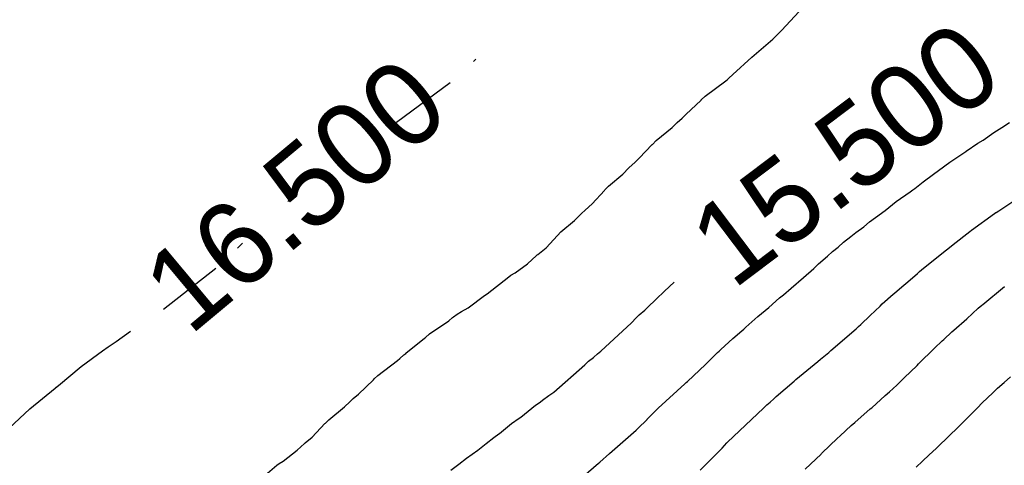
# Model space of a CAD drawing. Extents: x 158343 to 162498, y 431347 to 434500.
# Tile 131 of 248: x 159628 to 159649, y 433989 to 433998. Entities that reach past the tile are written whole.
import ezdxf

# ---------------------------------------------------------------- set-up
doc = ezdxf.new("R2010")
doc.units = 0
doc.header["$LTSCALE"] = 10
doc.header["$MEASUREMENT"] = 0
doc.layers.add('000_arcering', color=8, linetype='CONTINUOUS')
doc.layers.add('def. con-hoogtelijn (index)', color=8, linetype='CONTINUOUS')
doc.styles.add('Style-WORKING', font='WORKING.shx')

# ---------------------------------------------------------------- blocks, each defined once
blk = doc.blocks.new('bestaande hoogtelijnen')
at = {"layer": 'def. con-hoogtelijn (index)'}
for p, q in [((-23.445, -68.315), (-23.069, -67.905)), ((-23.445, -68.315), (-23.069, -67.905)), ((-23.445, -68.315), (-23.069, -67.905)), ((-23.636, -68.503), (-23.47, -68.337)), ((-23.636, -68.503), (-23.47, -68.337)), ((-23.636, -68.503), (-23.47, -68.337)), ((-23.47, -68.337), (-23.445, -68.315)), ((-23.47, -68.337), (-23.445, -68.315)), ((-23.47, -68.337), (-23.445, -68.315)), ((-24.083, -68.89), (-23.636, -68.503)), ((-24.083, -68.89), (-23.636, -68.503)), ((-24.083, -68.89), (-23.636, -68.503)), ((-30.048, -68.981), (-30.019, -68.954)), ((-30.048, -68.981), (-30.019, -68.954)), ((-30.019, -68.954), (-29.992, -68.93)), ((-30.019, -68.954), (-29.992, -68.93)), ((-24.492, -69.257), (-24.083, -68.89)), ((-24.492, -69.257), (-24.083, -68.89)), ((-24.492, -69.257), (-24.083, -68.89)), ((-24.639, -69.396), (-24.607, -69.366)), ((-24.639, -69.396), (-24.607, -69.366)), ((-24.639, -69.396), (-24.607, -69.366)), ((-24.607, -69.366), (-24.577, -69.34)), ((-24.607, -69.366), (-24.577, -69.34)), ((-24.607, -69.366), (-24.577, -69.34)), ((-24.577, -69.34), (-24.492, -69.257)), ((-24.577, -69.34), (-24.492, -69.257)), ((-24.577, -69.34), (-24.492, -69.257)), ((-31.695, -70.278), (-30.543, -69.43)), ((-31.695, -70.278), (-30.543, -69.43)), ((-25.086, -69.721), (-24.639, -69.396)), ((-25.086, -69.721), (-24.639, -69.396)), ((-25.086, -69.721), (-24.639, -69.396)), ((-25.495, -70.115), (-25.171, -69.806)), ((-25.495, -70.115), (-25.171, -69.806)), ((-25.495, -70.115), (-25.171, -69.806)), ((-25.171, -69.806), (-25.169, -69.804)), ((-25.171, -69.806), (-25.169, -69.804)), ((-25.171, -69.806), (-25.169, -69.804)), ((-25.169, -69.804), (-25.168, -69.803)), ((-25.169, -69.804), (-25.168, -69.803)), ((-25.169, -69.804), (-25.168, -69.803)), ((-25.168, -69.803), (-25.086, -69.721)), ((-25.168, -69.803), (-25.086, -69.721)), ((-25.168, -69.803), (-25.086, -69.721)), ((-25.685, -70.288), (-25.577, -70.196)), ((-25.685, -70.288), (-25.577, -70.196)), ((-25.685, -70.288), (-25.577, -70.196)), ((-25.577, -70.196), (-25.495, -70.115)), ((-25.577, -70.196), (-25.495, -70.115)), ((-25.577, -70.196), (-25.495, -70.115)), ((-26.133, -70.674), (-25.791, -70.396)), ((-26.133, -70.674), (-25.791, -70.396)), ((-26.133, -70.674), (-25.791, -70.396)), ((-25.791, -70.396), (-25.685, -70.288)), ((-25.791, -70.396), (-25.685, -70.288)), ((-25.791, -70.396), (-25.685, -70.288)), ((-18.898, -70.504), (-18.725, -70.395)), ((-18.898, -70.504), (-18.725, -70.395)), ((-18.898, -70.504), (-18.725, -70.395)), ((-18.725, -70.395), (-18.563, -70.286)), ((-18.725, -70.395), (-18.563, -70.286)), ((-18.725, -70.395), (-18.563, -70.286)), ((-19.125, -70.666), (-18.898, -70.504)), ((-19.125, -70.666), (-18.898, -70.504)), ((-19.125, -70.666), (-18.898, -70.504)), ((-26.495, -71.055), (-26.217, -70.759)), ((-26.495, -71.055), (-26.217, -70.759)), ((-26.495, -71.055), (-26.217, -70.759)), ((-26.217, -70.759), (-26.214, -70.757)), ((-26.217, -70.759), (-26.214, -70.757)), ((-26.217, -70.759), (-26.214, -70.757)), ((-26.214, -70.757), (-26.133, -70.674)), ((-26.214, -70.757), (-26.133, -70.674)), ((-26.214, -70.757), (-26.133, -70.674)), ((-19.495, -70.905), (-19.239, -70.734)), ((-19.495, -70.905), (-19.239, -70.734)), ((-19.495, -70.905), (-19.239, -70.734)), ((-19.239, -70.734), (-19.125, -70.666)), ((-19.239, -70.734), (-19.125, -70.666)), ((-19.239, -70.734), (-19.125, -70.666)), ((-32.992, -71.055), (-32.95, -71.023)), ((-32.992, -71.055), (-32.95, -71.023)), ((-32.95, -71.023), (-32.885, -70.981)), ((-32.95, -71.023), (-32.885, -70.981)), ((-26.579, -71.135), (-26.495, -71.055)), ((-26.579, -71.135), (-26.495, -71.055)), ((-26.579, -71.135), (-26.495, -71.055)), ((-19.838, -71.137), (-19.497, -70.907)), ((-19.838, -71.137), (-19.497, -70.907)), ((-19.838, -71.137), (-19.497, -70.907)), ((-19.497, -70.907), (-19.495, -70.905)), ((-19.497, -70.907), (-19.495, -70.905)), ((-19.497, -70.907), (-19.495, -70.905)), ((-26.846, -71.394), (-26.716, -71.257)), ((-26.846, -71.394), (-26.716, -71.257)), ((-26.846, -71.394), (-26.716, -71.257)), ((-26.716, -71.257), (-26.579, -71.135)), ((-26.716, -71.257), (-26.579, -71.135)), ((-26.716, -71.257), (-26.579, -71.135)), ((-20.086, -71.316), (-19.838, -71.137)), ((-20.086, -71.316), (-19.838, -71.137)), ((-20.086, -71.316), (-19.838, -71.137)), ((-27.151, -71.655), (-26.846, -71.394)), ((-27.151, -71.655), (-26.846, -71.394)), ((-27.151, -71.655), (-26.846, -71.394)), ((-20.414, -71.559), (-20.19, -71.393)), ((-20.414, -71.559), (-20.19, -71.393)), ((-20.414, -71.559), (-20.19, -71.393)), ((-20.19, -71.393), (-20.086, -71.316)), ((-20.19, -71.393), (-20.086, -71.316)), ((-20.19, -71.393), (-20.086, -71.316)), ((-27.231, -71.734), (-27.151, -71.655)), ((-27.231, -71.734), (-27.151, -71.655)), ((-27.231, -71.734), (-27.151, -71.655)), ((-20.631, -71.729), (-20.593, -71.7)), ((-20.631, -71.729), (-20.593, -71.7)), ((-20.631, -71.729), (-20.593, -71.7)), ((-20.593, -71.7), (-20.414, -71.559)), ((-20.593, -71.7), (-20.414, -71.559)), ((-20.593, -71.7), (-20.414, -71.559)), ((-27.501, -72.031), (-27.24, -71.742)), ((-27.501, -72.031), (-27.24, -71.742)), ((-27.501, -72.031), (-27.24, -71.742)), ((-27.24, -71.742), (-27.231, -71.734)), ((-27.24, -71.742), (-27.231, -71.734)), ((-27.24, -71.742), (-27.231, -71.734)), ((-20.99, -71.983), (-20.694, -71.776)), ((-20.99, -71.983), (-20.694, -71.776)), ((-20.99, -71.983), (-20.694, -71.776)), ((-20.694, -71.776), (-20.631, -71.729)), ((-20.694, -71.776), (-20.631, -71.729)), ((-20.694, -71.776), (-20.631, -71.729)), ((-18.792, -72.178), (-18.28, -71.836)), ((-18.792, -72.178), (-18.28, -71.836)), ((-34.02, -71.981), (-34.005, -71.968)), ((-34.02, -71.981), (-34.005, -71.968)), ((-34.005, -71.968), (-33.992, -71.956)), ((-34.005, -71.968), (-33.992, -71.956)), ((-27.652, -72.164), (-27.501, -72.031)), ((-27.652, -72.164), (-27.501, -72.031)), ((-27.652, -72.164), (-27.501, -72.031)), ((-21.228, -72.174), (-20.99, -71.983)), ((-21.228, -72.174), (-20.99, -71.983)), ((-21.228, -72.174), (-20.99, -71.983)), ((-27.879, -72.389), (-27.734, -72.239)), ((-27.879, -72.389), (-27.734, -72.239)), ((-27.879, -72.389), (-27.734, -72.239)), ((-27.734, -72.239), (-27.652, -72.164)), ((-27.734, -72.239), (-27.652, -72.164)), ((-27.734, -72.239), (-27.652, -72.164)), ((-21.559, -72.414), (-21.435, -72.326)), ((-21.559, -72.414), (-21.435, -72.326)), ((-21.559, -72.414), (-21.435, -72.326)), ((-21.435, -72.326), (-21.228, -72.174)), ((-21.435, -72.326), (-21.228, -72.174)), ((-21.435, -72.326), (-21.228, -72.174)), ((-19.376, -72.597), (-18.881, -72.24)), ((-19.376, -72.597), (-18.881, -72.24)), ((-18.881, -72.24), (-18.853, -72.218)), ((-18.881, -72.24), (-18.853, -72.218)), ((-18.853, -72.218), (-18.849, -72.215)), ((-18.853, -72.218), (-18.849, -72.215)), ((-18.849, -72.215), (-18.792, -72.178)), ((-18.849, -72.215), (-18.792, -72.178)), ((-28.172, -72.634), (-27.879, -72.389)), ((-28.172, -72.634), (-27.879, -72.389)), ((-28.172, -72.634), (-27.879, -72.389)), ((-21.858, -72.648), (-21.687, -72.525)), ((-21.858, -72.648), (-21.687, -72.525)), ((-21.858, -72.648), (-21.687, -72.525)), ((-21.687, -72.525), (-21.559, -72.414)), ((-21.687, -72.525), (-21.559, -72.414)), ((-21.687, -72.525), (-21.559, -72.414)), ((-28.492, -72.971), (-28.247, -72.707)), ((-28.492, -72.971), (-28.247, -72.707)), ((-28.492, -72.971), (-28.247, -72.707)), ((-28.247, -72.707), (-28.172, -72.634)), ((-28.247, -72.707), (-28.172, -72.634)), ((-28.247, -72.707), (-28.172, -72.634)), ((-22.119, -72.854), (-21.962, -72.734)), ((-22.119, -72.854), (-21.962, -72.734)), ((-22.119, -72.854), (-21.962, -72.734)), ((-21.962, -72.734), (-21.858, -72.648)), ((-21.962, -72.734), (-21.858, -72.648)), ((-21.962, -72.734), (-21.858, -72.648)), ((-19.771, -72.906), (-19.414, -72.624)), ((-19.771, -72.906), (-19.414, -72.624)), ((-19.414, -72.624), (-19.376, -72.597)), ((-19.414, -72.624), (-19.376, -72.597)), ((-35.102, -72.981), (-35.047, -72.927)), ((-35.102, -72.981), (-35.047, -72.927)), ((-35.047, -72.927), (-34.992, -72.878)), ((-35.047, -72.927), (-34.992, -72.878)), ((-28.67, -73.117), (-28.492, -72.971)), ((-28.67, -73.117), (-28.492, -72.971)), ((-28.67, -73.117), (-28.492, -72.971)), ((-22.355, -73.055), (-22.236, -72.958)), ((-22.355, -73.055), (-22.236, -72.958)), ((-22.355, -73.055), (-22.236, -72.958)), ((-22.236, -72.958), (-22.119, -72.854)), ((-22.236, -72.958), (-22.119, -72.854)), ((-22.236, -72.958), (-22.119, -72.854)), ((-19.974, -73.064), (-19.849, -72.97)), ((-19.974, -73.064), (-19.849, -72.97)), ((-19.849, -72.97), (-19.771, -72.906)), ((-19.849, -72.97), (-19.771, -72.906)), ((-28.887, -73.315), (-28.699, -73.136)), ((-28.887, -73.315), (-28.699, -73.136)), ((-28.887, -73.315), (-28.699, -73.136)), ((-28.699, -73.136), (-28.682, -73.125)), ((-28.699, -73.136), (-28.682, -73.125)), ((-28.699, -73.136), (-28.682, -73.125)), ((-28.682, -73.125), (-28.67, -73.117)), ((-28.682, -73.125), (-28.67, -73.117)), ((-28.682, -73.125), (-28.67, -73.117)), ((-22.655, -73.318), (-22.463, -73.155)), ((-22.655, -73.318), (-22.463, -73.155)), ((-22.655, -73.318), (-22.463, -73.155)), ((-22.463, -73.155), (-22.355, -73.055)), ((-22.463, -73.155), (-22.355, -73.055)), ((-22.463, -73.155), (-22.355, -73.055)), ((-20.45, -73.444), (-19.974, -73.064)), ((-20.45, -73.444), (-19.974, -73.064)), ((-29.154, -73.514), (-28.887, -73.315)), ((-29.154, -73.514), (-28.887, -73.315)), ((-29.154, -73.514), (-28.887, -73.315)), ((-22.755, -73.415), (-22.655, -73.318)), ((-22.755, -73.415), (-22.655, -73.318)), ((-22.755, -73.415), (-22.655, -73.318)), ((-36.683, -74.29), (-35.565, -73.408)), ((-36.683, -74.29), (-35.565, -73.408)), ((-29.756, -73.963), (-29.292, -73.594)), ((-29.756, -73.963), (-29.292, -73.594)), ((-29.756, -73.963), (-29.292, -73.594)), ((-29.292, -73.594), (-29.243, -73.564)), ((-29.292, -73.594), (-29.243, -73.564)), ((-29.292, -73.594), (-29.243, -73.564)), ((-29.243, -73.564), (-29.154, -73.514)), ((-29.243, -73.564), (-29.154, -73.514)), ((-29.243, -73.564), (-29.154, -73.514)), ((-23.242, -73.838), (-22.973, -73.607)), ((-23.242, -73.838), (-22.973, -73.607)), ((-23.242, -73.838), (-22.973, -73.607)), ((-22.973, -73.607), (-22.755, -73.415)), ((-22.973, -73.607), (-22.755, -73.415)), ((-22.973, -73.607), (-22.755, -73.415)), ((-20.793, -73.744), (-20.537, -73.523)), ((-20.793, -73.744), (-20.537, -73.523)), ((-20.537, -73.523), (-20.491, -73.482)), ((-20.537, -73.523), (-20.491, -73.482)), ((-20.491, -73.482), (-20.45, -73.444)), ((-20.491, -73.482), (-20.45, -73.444)), ((-25.954, -73.906), (-25.748, -73.712)), ((-25.954, -73.906), (-25.748, -73.712)), ((-21.03, -73.944), (-20.822, -73.771)), ((-21.03, -73.944), (-20.822, -73.771)), ((-20.822, -73.771), (-20.793, -73.744)), ((-20.822, -73.771), (-20.793, -73.744)), ((-19.135, -74.189), (-18.667, -73.802)), ((-19.135, -74.189), (-18.667, -73.802)), ((-19.135, -74.189), (-18.667, -73.802)), ((-30.159, -74.259), (-29.812, -73.995)), ((-30.159, -74.259), (-29.812, -73.995)), ((-30.159, -74.259), (-29.812, -73.995)), ((-29.812, -73.995), (-29.756, -73.963)), ((-29.812, -73.995), (-29.756, -73.963)), ((-29.812, -73.995), (-29.756, -73.963)), ((-26.378, -74.314), (-26.072, -74.019)), ((-26.378, -74.314), (-26.072, -74.019)), ((-26.072, -74.019), (-26.014, -73.959)), ((-26.072, -74.019), (-26.014, -73.959)), ((-26.014, -73.959), (-25.954, -73.906)), ((-26.014, -73.959), (-25.954, -73.906)), ((-23.493, -74.05), (-23.404, -73.979)), ((-23.493, -74.05), (-23.404, -73.979)), ((-23.493, -74.05), (-23.404, -73.979)), ((-23.404, -73.979), (-23.242, -73.838)), ((-23.404, -73.979), (-23.242, -73.838)), ((-23.404, -73.979), (-23.242, -73.838)), ((-21.29, -74.177), (-21.057, -73.969)), ((-21.29, -74.177), (-21.057, -73.969)), ((-21.057, -73.969), (-21.03, -73.944)), ((-21.057, -73.969), (-21.03, -73.944)), ((-23.721, -74.252), (-23.493, -74.05)), ((-23.721, -74.252), (-23.493, -74.05)), ((-23.721, -74.252), (-23.493, -74.05)), ((-21.551, -74.422), (-21.334, -74.223)), ((-21.551, -74.422), (-21.334, -74.223)), ((-21.334, -74.223), (-21.29, -74.177)), ((-21.334, -74.223), (-21.29, -74.177)), ((-19.235, -74.268), (-19.156, -74.204)), ((-19.235, -74.268), (-19.156, -74.204)), ((-19.235, -74.268), (-19.156, -74.204)), ((-19.156, -74.204), (-19.135, -74.189)), ((-19.156, -74.204), (-19.135, -74.189)), ((-19.156, -74.204), (-19.135, -74.189)), ((-30.492, -74.467), (-30.474, -74.455)), ((-30.492, -74.467), (-30.474, -74.455)), ((-30.492, -74.467), (-30.474, -74.455)), ((-30.474, -74.455), (-30.393, -74.396)), ((-30.474, -74.455), (-30.393, -74.396)), ((-30.474, -74.455), (-30.393, -74.396)), ((-30.393, -74.396), (-30.299, -74.341)), ((-30.393, -74.396), (-30.299, -74.341)), ((-30.393, -74.396), (-30.299, -74.341)), ((-30.299, -74.341), (-30.159, -74.259)), ((-30.299, -74.341), (-30.159, -74.259)), ((-30.299, -74.341), (-30.159, -74.259)), ((-26.561, -74.474), (-26.529, -74.444)), ((-26.561, -74.474), (-26.529, -74.444)), ((-26.529, -74.444), (-26.496, -74.412)), ((-26.529, -74.444), (-26.496, -74.412)), ((-26.496, -74.412), (-26.378, -74.314)), ((-26.496, -74.412), (-26.378, -74.314)), ((-24.209, -74.675), (-23.956, -74.446)), ((-24.209, -74.675), (-23.956, -74.446)), ((-24.209, -74.675), (-23.956, -74.446)), ((-23.956, -74.446), (-23.721, -74.252)), ((-23.956, -74.446), (-23.721, -74.252)), ((-23.956, -74.446), (-23.721, -74.252)), ((-21.751, -74.617), (-21.551, -74.422)), ((-21.751, -74.617), (-21.551, -74.422)), ((-19.479, -74.494), (-19.235, -74.268)), ((-19.479, -74.494), (-19.235, -74.268)), ((-19.479, -74.494), (-19.235, -74.268)), ((-30.989, -74.817), (-30.574, -74.539)), ((-30.989, -74.817), (-30.574, -74.539)), ((-30.989, -74.817), (-30.574, -74.539)), ((-30.574, -74.539), (-30.492, -74.467)), ((-30.574, -74.539), (-30.492, -74.467)), ((-30.574, -74.539), (-30.492, -74.467)), ((-27.319, -75.191), (-26.659, -74.579)), ((-27.319, -75.191), (-26.659, -74.579)), ((-26.659, -74.579), (-26.561, -74.474)), ((-26.659, -74.579), (-26.561, -74.474)), ((-21.823, -74.687), (-21.797, -74.661)), ((-21.823, -74.687), (-21.797, -74.661)), ((-21.797, -74.661), (-21.751, -74.617)), ((-21.797, -74.661), (-21.751, -74.617)), ((-19.757, -74.738), (-19.479, -74.494)), ((-19.757, -74.738), (-19.479, -74.494)), ((-19.757, -74.738), (-19.479, -74.494)), ((-37.699, -74.981), (-37.394, -74.764)), ((-37.699, -74.981), (-37.394, -74.764)), ((-31.073, -74.896), (-30.989, -74.817)), ((-31.073, -74.896), (-30.989, -74.817)), ((-31.073, -74.896), (-30.989, -74.817)), ((-24.491, -74.918), (-24.298, -74.755)), ((-24.491, -74.918), (-24.298, -74.755)), ((-24.491, -74.918), (-24.298, -74.755)), ((-24.298, -74.755), (-24.256, -74.717)), ((-24.298, -74.755), (-24.256, -74.717)), ((-24.298, -74.755), (-24.256, -74.717)), ((-24.256, -74.717), (-24.209, -74.675)), ((-24.256, -74.717), (-24.209, -74.675)), ((-24.256, -74.717), (-24.209, -74.675)), ((-22.388, -75.174), (-21.849, -74.711)), ((-22.388, -75.174), (-21.849, -74.711)), ((-21.849, -74.711), (-21.823, -74.687)), ((-21.849, -74.711), (-21.823, -74.687)), ((-19.97, -74.939), (-19.799, -74.775)), ((-19.97, -74.939), (-19.799, -74.775)), ((-19.97, -74.939), (-19.799, -74.775)), ((-19.799, -74.775), (-19.757, -74.738)), ((-19.799, -74.775), (-19.757, -74.738)), ((-19.799, -74.775), (-19.757, -74.738)), ((-37.875, -75.098), (-37.699, -74.981)), ((-37.875, -75.098), (-37.699, -74.981)), ((-31.492, -75.234), (-31.095, -74.914)), ((-31.492, -75.234), (-31.095, -74.914)), ((-31.492, -75.234), (-31.095, -74.914)), ((-31.095, -74.914), (-31.073, -74.896)), ((-31.095, -74.914), (-31.073, -74.896)), ((-31.095, -74.914), (-31.073, -74.896)), ((-24.744, -75.157), (-24.491, -74.918)), ((-24.744, -75.157), (-24.491, -74.918)), ((-24.744, -75.157), (-24.491, -74.918)), ((-20.169, -75.123), (-20.005, -74.968)), ((-20.169, -75.123), (-20.005, -74.968)), ((-20.169, -75.123), (-20.005, -74.968)), ((-20.005, -74.968), (-19.97, -74.939)), ((-20.005, -74.968), (-19.97, -74.939)), ((-20.005, -74.968), (-19.97, -74.939)), ((-38.451, -75.522), (-37.992, -75.186)), ((-38.451, -75.522), (-37.992, -75.186)), ((-37.992, -75.186), (-37.875, -75.098)), ((-37.992, -75.186), (-37.875, -75.098)), ((-31.627, -75.347), (-31.541, -75.271)), ((-31.627, -75.347), (-31.541, -75.271)), ((-31.627, -75.347), (-31.541, -75.271)), ((-31.541, -75.271), (-31.496, -75.238)), ((-31.541, -75.271), (-31.496, -75.238)), ((-31.541, -75.271), (-31.496, -75.238)), ((-31.496, -75.238), (-31.492, -75.234)), ((-31.496, -75.238), (-31.492, -75.234)), ((-31.496, -75.238), (-31.492, -75.234)), ((-27.465, -75.321), (-27.39, -75.25)), ((-27.465, -75.321), (-27.39, -75.25)), ((-27.39, -75.25), (-27.319, -75.191)), ((-27.39, -75.25), (-27.319, -75.191)), ((-25.079, -75.475), (-24.816, -75.222)), ((-25.079, -75.475), (-24.816, -75.222)), ((-25.079, -75.475), (-24.816, -75.222)), ((-24.816, -75.222), (-24.782, -75.191)), ((-24.816, -75.222), (-24.782, -75.191)), ((-24.816, -75.222), (-24.782, -75.191)), ((-24.782, -75.191), (-24.744, -75.157)), ((-24.782, -75.191), (-24.744, -75.157)), ((-24.782, -75.191), (-24.744, -75.157)), ((-22.613, -75.36), (-22.436, -75.219)), ((-22.613, -75.36), (-22.436, -75.219)), ((-22.436, -75.219), (-22.388, -75.174)), ((-22.436, -75.219), (-22.388, -75.174)), ((-20.475, -75.429), (-20.208, -75.158)), ((-20.475, -75.429), (-20.208, -75.158)), ((-20.475, -75.429), (-20.208, -75.158)), ((-20.208, -75.158), (-20.169, -75.123)), ((-20.208, -75.158), (-20.169, -75.123)), ((-20.208, -75.158), (-20.169, -75.123)), ((-32.095, -75.711), (-31.676, -75.391)), ((-32.095, -75.711), (-31.676, -75.391)), ((-32.095, -75.711), (-31.676, -75.391)), ((-31.676, -75.391), (-31.627, -75.347)), ((-31.676, -75.391), (-31.627, -75.347)), ((-31.676, -75.391), (-31.627, -75.347)), ((-28.325, -76.066), (-27.659, -75.483)), ((-28.325, -76.066), (-27.659, -75.483)), ((-27.659, -75.483), (-27.579, -75.407)), ((-27.659, -75.483), (-27.579, -75.407)), ((-27.579, -75.407), (-27.472, -75.327)), ((-27.579, -75.407), (-27.472, -75.327)), ((-27.472, -75.327), (-27.465, -75.321)), ((-27.472, -75.327), (-27.465, -75.321)), ((-25.464, -75.838), (-25.079, -75.475)), ((-25.464, -75.838), (-25.079, -75.475)), ((-25.464, -75.838), (-25.079, -75.475)), ((-23.138, -75.797), (-22.669, -75.409)), ((-23.138, -75.797), (-22.669, -75.409)), ((-22.669, -75.409), (-22.613, -75.36)), ((-22.669, -75.409), (-22.613, -75.36)), ((-20.823, -75.761), (-20.544, -75.495)), ((-20.823, -75.761), (-20.544, -75.495)), ((-20.823, -75.761), (-20.544, -75.495)), ((-20.544, -75.495), (-20.511, -75.462)), ((-20.544, -75.495), (-20.511, -75.462)), ((-20.544, -75.495), (-20.511, -75.462)), ((-20.511, -75.462), (-20.475, -75.429)), ((-20.511, -75.462), (-20.475, -75.429)), ((-20.511, -75.462), (-20.475, -75.429)), ((-38.934, -75.924), (-38.451, -75.522)), ((-38.934, -75.924), (-38.451, -75.522)), ((-32.171, -75.785), (-32.095, -75.711)), ((-32.171, -75.785), (-32.095, -75.711)), ((-32.171, -75.785), (-32.095, -75.711)), ((-38.998, -75.975), (-38.934, -75.924)), ((-38.998, -75.975), (-38.934, -75.924)), ((-38.992, -75.971), (-38.934, -75.924)), ((-38.992, -75.971), (-38.934, -75.924)), ((-32.51, -76.115), (-32.189, -75.802)), ((-32.51, -76.115), (-32.189, -75.802)), ((-32.51, -76.115), (-32.189, -75.802)), ((-32.189, -75.802), (-32.171, -75.785)), ((-32.189, -75.802), (-32.171, -75.785)), ((-32.189, -75.802), (-32.171, -75.785)), ((-26.086, -76.415), (-25.52, -75.891)), ((-26.086, -76.415), (-25.52, -75.891)), ((-26.086, -76.415), (-25.52, -75.891)), ((-25.52, -75.891), (-25.493, -75.865)), ((-25.52, -75.891), (-25.493, -75.865)), ((-25.52, -75.891), (-25.493, -75.865)), ((-25.493, -75.865), (-25.464, -75.838)), ((-25.493, -75.865), (-25.464, -75.838)), ((-25.493, -75.865), (-25.464, -75.838)), ((-23.562, -76.161), (-23.176, -75.834)), ((-23.562, -76.161), (-23.176, -75.834)), ((-23.176, -75.834), (-23.138, -75.797)), ((-23.176, -75.834), (-23.138, -75.797)), ((-21.135, -76.06), (-20.98, -75.916)), ((-21.135, -76.06), (-20.98, -75.916)), ((-21.135, -76.06), (-20.98, -75.916)), ((-20.98, -75.916), (-20.823, -75.761)), ((-20.98, -75.916), (-20.823, -75.761)), ((-20.98, -75.916), (-20.823, -75.761)), ((-18.819, -75.986), (-18.681, -75.86)), ((-18.819, -75.986), (-18.681, -75.86)), ((-18.681, -75.86), (-18.542, -75.738)), ((-18.681, -75.86), (-18.542, -75.738)), ((-39.55, -76.424), (-39.005, -75.981)), ((-39.55, -76.424), (-39.005, -75.981)), ((-39.005, -75.981), (-38.992, -75.971)), ((-39.005, -75.981), (-38.992, -75.971)), ((-39.005, -75.981), (-38.998, -75.975)), ((-39.005, -75.981), (-38.998, -75.975)), ((-32.62, -76.205), (-32.51, -76.115)), ((-32.62, -76.205), (-32.51, -76.115)), ((-32.62, -76.205), (-32.51, -76.115)), ((-28.57, -76.243), (-28.431, -76.137)), ((-28.57, -76.243), (-28.431, -76.137)), ((-28.431, -76.137), (-28.325, -76.066)), ((-28.431, -76.137), (-28.325, -76.066)), ((-21.515, -76.405), (-21.225, -76.138)), ((-21.515, -76.405), (-21.225, -76.138)), ((-21.515, -76.405), (-21.225, -76.138)), ((-21.225, -76.138), (-21.135, -76.06)), ((-21.225, -76.138), (-21.135, -76.06)), ((-21.225, -76.138), (-21.135, -76.06)), ((-19.049, -76.206), (-18.905, -76.068)), ((-19.049, -76.206), (-18.905, -76.068)), ((-18.905, -76.068), (-18.819, -75.986)), ((-18.905, -76.068), (-18.819, -75.986)), ((-32.808, -76.386), (-32.697, -76.276)), ((-32.808, -76.386), (-32.697, -76.276)), ((-32.808, -76.386), (-32.697, -76.276)), ((-32.697, -76.276), (-32.62, -76.205)), ((-32.697, -76.276), (-32.62, -76.205)), ((-32.697, -76.276), (-32.62, -76.205)), ((-29.034, -76.605), (-28.714, -76.347)), ((-29.034, -76.605), (-28.714, -76.347)), ((-28.714, -76.347), (-28.658, -76.315)), ((-28.714, -76.347), (-28.658, -76.315)), ((-28.658, -76.315), (-28.61, -76.275)), ((-28.658, -76.315), (-28.61, -76.275)), ((-28.61, -76.275), (-28.57, -76.243)), ((-28.61, -76.275), (-28.57, -76.243)), ((-23.816, -76.397), (-23.76, -76.343)), ((-23.816, -76.397), (-23.76, -76.343)), ((-23.76, -76.343), (-23.692, -76.281)), ((-23.76, -76.343), (-23.692, -76.281)), ((-23.692, -76.281), (-23.615, -76.213)), ((-23.692, -76.281), (-23.615, -76.213)), ((-23.615, -76.213), (-23.562, -76.161)), ((-23.615, -76.213), (-23.562, -76.161)), ((-19.264, -76.42), (-19.131, -76.284)), ((-19.264, -76.42), (-19.131, -76.284)), ((-19.131, -76.284), (-19.049, -76.206)), ((-19.131, -76.284), (-19.049, -76.206)), ((-39.992, -76.843), (-39.55, -76.424)), ((-39.992, -76.843), (-39.55, -76.424)), ((-33.146, -76.66), (-32.808, -76.386)), ((-33.146, -76.66), (-32.808, -76.386)), ((-33.146, -76.66), (-32.808, -76.386)), ((-26.322, -76.651), (-26.086, -76.415)), ((-26.322, -76.651), (-26.086, -76.415)), ((-26.322, -76.651), (-26.086, -76.415)), ((-24.602, -77.141), (-23.832, -76.414)), ((-24.602, -77.141), (-23.832, -76.414)), ((-23.832, -76.414), (-23.816, -76.397)), ((-23.832, -76.414), (-23.816, -76.397)), ((-21.879, -76.719), (-21.545, -76.429)), ((-21.879, -76.719), (-21.545, -76.429)), ((-21.879, -76.719), (-21.545, -76.429)), ((-21.545, -76.429), (-21.515, -76.405)), ((-21.545, -76.429), (-21.515, -76.405)), ((-21.545, -76.429), (-21.515, -76.405)), ((-19.554, -76.713), (-19.409, -76.564)), ((-19.554, -76.713), (-19.409, -76.564)), ((-19.409, -76.564), (-19.264, -76.42)), ((-19.409, -76.564), (-19.264, -76.42)), ((-33.504, -77.034), (-33.229, -76.744)), ((-33.504, -77.034), (-33.229, -76.744)), ((-33.504, -77.034), (-33.229, -76.744)), ((-33.229, -76.744), (-33.217, -76.735)), ((-33.229, -76.744), (-33.217, -76.735)), ((-33.229, -76.744), (-33.217, -76.735)), ((-33.217, -76.735), (-33.146, -76.66)), ((-33.217, -76.735), (-33.146, -76.66)), ((-33.217, -76.735), (-33.146, -76.66)), ((-29.491, -76.953), (-29.233, -76.74)), ((-29.491, -76.953), (-29.233, -76.74)), ((-29.233, -76.74), (-29.067, -76.629)), ((-29.233, -76.74), (-29.067, -76.629)), ((-29.067, -76.629), (-29.034, -76.605)), ((-29.067, -76.629), (-29.034, -76.605)), ((-26.526, -76.849), (-26.327, -76.657)), ((-26.526, -76.849), (-26.327, -76.657)), ((-26.526, -76.849), (-26.327, -76.657)), ((-26.327, -76.657), (-26.322, -76.651)), ((-26.327, -76.657), (-26.322, -76.651)), ((-26.327, -76.657), (-26.322, -76.651)), ((-21.957, -76.784), (-21.879, -76.719)), ((-21.957, -76.784), (-21.879, -76.719)), ((-21.957, -76.784), (-21.879, -76.719)), ((-19.693, -76.847), (-19.554, -76.713)), ((-19.693, -76.847), (-19.554, -76.713)), ((-29.612, -77.043), (-29.5, -76.96)), ((-29.612, -77.043), (-29.5, -76.96)), ((-29.5, -76.96), (-29.491, -76.953)), ((-29.5, -76.96), (-29.491, -76.953)), ((-27.135, -77.385), (-26.563, -76.885)), ((-27.135, -77.385), (-26.563, -76.885)), ((-27.135, -77.385), (-26.563, -76.885)), ((-26.563, -76.885), (-26.545, -76.868)), ((-26.563, -76.885), (-26.545, -76.868)), ((-26.563, -76.885), (-26.545, -76.868)), ((-26.545, -76.868), (-26.526, -76.849)), ((-26.545, -76.868), (-26.526, -76.849)), ((-26.545, -76.868), (-26.526, -76.849)), ((-22.189, -77.005), (-21.957, -76.784)), ((-22.189, -77.005), (-21.957, -76.784)), ((-22.189, -77.005), (-21.957, -76.784)), ((-19.912, -77.062), (-19.833, -76.984)), ((-19.912, -77.062), (-19.833, -76.984)), ((-19.833, -76.984), (-19.693, -76.847)), ((-19.833, -76.984), (-19.693, -76.847)), ((-33.823, -77.315), (-33.668, -77.167)), ((-33.823, -77.315), (-33.668, -77.167)), ((-33.823, -77.315), (-33.668, -77.167)), ((-33.668, -77.167), (-33.652, -77.155)), ((-33.668, -77.167), (-33.652, -77.155)), ((-33.668, -77.167), (-33.652, -77.155)), ((-33.652, -77.155), (-33.504, -77.034)), ((-33.652, -77.155), (-33.504, -77.034)), ((-33.652, -77.155), (-33.504, -77.034)), ((-29.917, -77.284), (-29.771, -77.171)), ((-29.917, -77.284), (-29.771, -77.171)), ((-29.771, -77.171), (-29.612, -77.043)), ((-29.771, -77.171), (-29.612, -77.043)), ((-24.719, -77.267), (-24.619, -77.158)), ((-24.719, -77.267), (-24.619, -77.158)), ((-24.619, -77.158), (-24.602, -77.141)), ((-24.619, -77.158), (-24.602, -77.141)), ((-22.576, -77.373), (-22.254, -77.06)), ((-22.576, -77.373), (-22.254, -77.06)), ((-22.576, -77.373), (-22.254, -77.06)), ((-22.254, -77.06), (-22.189, -77.005)), ((-22.254, -77.06), (-22.189, -77.005)), ((-22.254, -77.06), (-22.189, -77.005)), ((-20.056, -77.201), (-19.912, -77.062)), ((-20.056, -77.201), (-19.912, -77.062)), ((-34.121, -77.547), (-33.823, -77.315)), ((-34.121, -77.547), (-33.823, -77.315)), ((-34.121, -77.547), (-33.823, -77.315)), ((-30.193, -77.484), (-29.954, -77.315)), ((-30.193, -77.484), (-29.954, -77.315)), ((-29.954, -77.315), (-29.917, -77.284)), ((-29.954, -77.315), (-29.917, -77.284)), ((-27.339, -77.572), (-27.135, -77.385)), ((-27.339, -77.572), (-27.135, -77.385)), ((-27.339, -77.572), (-27.135, -77.385)), ((-25.191, -77.739), (-24.719, -77.267)), ((-25.191, -77.739), (-24.719, -77.267)), ((-22.939, -77.717), (-22.6, -77.395)), ((-22.939, -77.717), (-22.6, -77.395)), ((-22.939, -77.717), (-22.6, -77.395)), ((-22.6, -77.395), (-22.589, -77.384)), ((-22.6, -77.395), (-22.589, -77.384)), ((-22.6, -77.395), (-22.589, -77.384)), ((-22.589, -77.384), (-22.576, -77.373)), ((-22.589, -77.384), (-22.576, -77.373)), ((-22.589, -77.384), (-22.576, -77.373)), ((-20.283, -77.411), (-20.134, -77.274)), ((-20.283, -77.411), (-20.134, -77.274)), ((-20.134, -77.274), (-20.056, -77.201)), ((-20.134, -77.274), (-20.056, -77.201)), ((-34.259, -77.634), (-34.208, -77.599)), ((-34.259, -77.634), (-34.208, -77.599)), ((-34.259, -77.634), (-34.208, -77.599)), ((-34.208, -77.599), (-34.121, -77.547)), ((-34.208, -77.599), (-34.121, -77.547)), ((-34.208, -77.599), (-34.121, -77.547)), ((-30.53, -77.74), (-30.361, -77.612)), ((-30.53, -77.74), (-30.361, -77.612)), ((-30.361, -77.612), (-30.193, -77.484)), ((-30.361, -77.612), (-30.193, -77.484)), ((-27.415, -77.634), (-27.374, -77.6)), ((-27.415, -77.634), (-27.374, -77.6)), ((-27.415, -77.634), (-27.374, -77.6)), ((-27.374, -77.6), (-27.339, -77.572)), ((-27.374, -77.6), (-27.339, -77.572)), ((-27.374, -77.6), (-27.339, -77.572)), ((-20.566, -77.676), (-20.428, -77.545)), ((-20.566, -77.676), (-20.428, -77.545)), ((-20.428, -77.545), (-20.283, -77.411)), ((-20.428, -77.545), (-20.283, -77.411)), ((-34.709, -78.018), (-34.259, -77.634)), ((-34.709, -78.018), (-34.259, -77.634)), ((-34.709, -78.018), (-34.259, -77.634)), ((-27.639, -77.828), (-27.415, -77.634)), ((-27.639, -77.828), (-27.415, -77.634)), ((-27.639, -77.828), (-27.415, -77.634))]:
    blk.add_line(p, q, dxfattribs=at)
at = {"layer": 'def. con-hoogtelijn (index)', "style": 'Style-WORKING'}
for s, rotation, p in [('15.500', 37.0478, (-24.487, -73.888)), ('15.500', 37.0478, (-24.487, -73.888)), ('16.500', 39.8444, (-36.126, -74.878)), ('16.500', 39.8444, (-36.126, -74.878))]:
    blk.add_text(s, height=1.8, rotation=rotation, dxfattribs=at).set_placement(p)

msp = doc.modelspace()

# ---------------------------------------------------------------- block references
at = {"layer": '000_arcering'}
msp.add_blockref('bestaande hoogtelijnen', (159667.804, 434066.432), dxfattribs=at)

doc.saveas('drawing.dxf')
